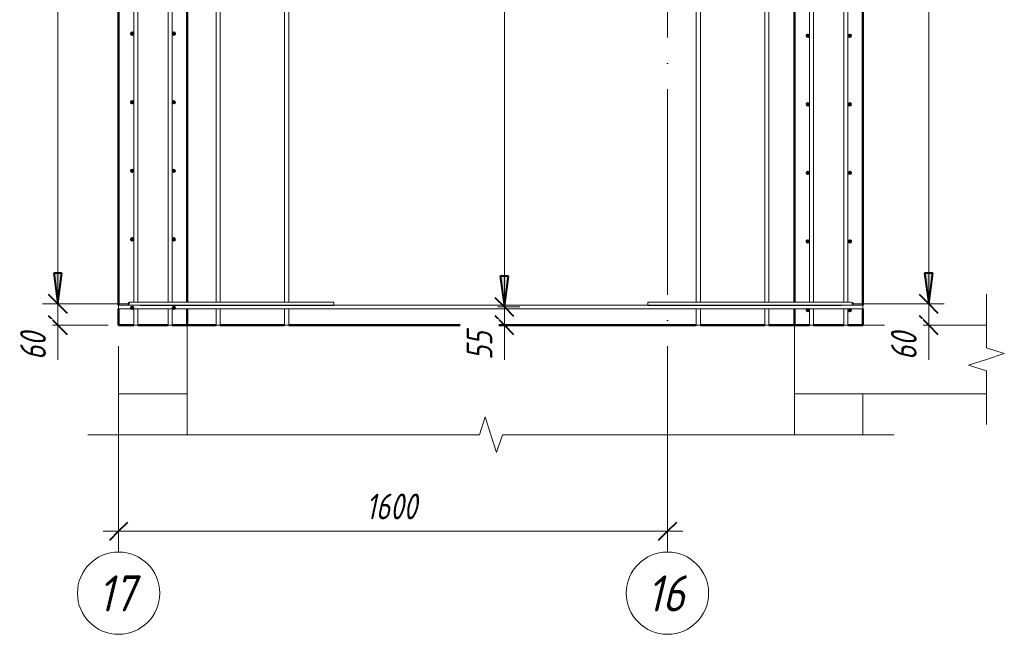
# Model space of a CAD drawing. Header units: millimetres. Extents: x -17509 to 45024, y 2611 to 9111.
# Tile 68 of 93: x 31183 to 34054, y 3198 to 4991. Entities that reach past the tile are written whole.
import ezdxf

# ---------------------------------------------------------------- set-up
doc = ezdxf.new("R2010")
doc.units = ezdxf.units.MM
doc.linetypes.add('ADSK_Линия сетки', pattern=[750, 600, -75, 0, -75])
for name, color, linetype, lineweight in [('A-____-____-DIMS', 211, 'Continuous', 9), ('A-____-____-DIMS-30', 211, 'Continuous', 9), ('A-____-NOTE-TEXT', 131, 'Continuous', 20), ('A-DETL-GENF-OTLN', 92, 'Continuous', 20), ('A-FLOR-____-MCUT', 192, 'Continuous', 50), ('A-WALL-____-MCUT', 113, 'Continuous', 50), ('A-WALL-____-OTLN', 113, 'Continuous', 20), ('S-GRID-____-IDEN', 1, 'Continuous', 20), ('S-GRID-____-OTLN', 1, 'Continuous', 9), ('S-RBAR-____-MCUT', 171, 'Continuous', 20), ('S-RBAR-____-OTLN', 171, 'Continuous', 100)]:
    doc.layers.add(name, color=color, linetype=linetype, lineweight=lineweight)
doc.styles.add('GOST Common_I', font='GOST Common Italic.ttf', dxfattribs={"width": 0.9, "height": 105})
doc.styles.add('GOST Common_I_1', font='GOST Common Italic.ttf', dxfattribs={"width": 0.8, "height": 75})
doc.dimstyles.new('ADSK_Для_арматуры_Основной_2_5_мм_шаг_кол-во_Стрелки_точный', dxfattribs={"dimscale": 304.8, "dimtxt": 0.247469, "dimasz": 0.295276, "dimexe": 0.147638, "dimexo": 0.000484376, "dimgap": 0.03937, "dimtad": 1, "dimdec": 0, "dimlfac": 304.8, "dimdsep": 46, "dimtxsty": 'GOST Common_I_1', "dimsah": 1, "dimcen": 0.09, "dimdle": 0.147638, "dimazin": 0, "dimtfac": 1, "dimtdec": 4, "dimtix": 1, "dimtmove": 0, "dimatfit": 3, "dimfxl": 1, "dimtvp": 1, "dimtfill": 1, "dimtolj": 1, "dimtzin": 0, "dimarcsym": 2})
doc.dimstyles.new('ADSK_Округление_5мм__Узкий_', dxfattribs={"dimscale": 304.8, "dimtxt": 0.247469, "dimasz": 0.177165, "dimexe": 0.147638, "dimexo": 0.000322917, "dimgap": 0.03937, "dimtad": 1, "dimdec": 0, "dimlfac": 304.8, "dimrnd": 5, "dimdsep": 46, "dimtxsty": 'GOST Common_I_1', "dimblk1": 'OBLIQUE', "dimblk2": 'OBLIQUE', "dimsah": 1, "dimcen": 0.09, "dimdle": 0.147638, "dimazin": 0, "dimtfac": 1, "dimtdec": 4, "dimtix": 1, "dimtmove": 0, "dimatfit": 3, "dimfxl": 1, "dimtvp": 1, "dimtfill": 1, "dimtolj": 1, "dimtzin": 0, "dimlwd": 20, "dimlwe": 20, "dimarcsym": 2})
doc.dimstyles.new('ADSK_Округление_5мм__Узкий__1', dxfattribs={"dimscale": 304.8, "dimtxt": 0.247469, "dimasz": 0.177165, "dimexe": 0.147638, "dimexo": 0.000322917, "dimgap": 0.03937, "dimtad": 1, "dimdec": 0, "dimlfac": 304.8, "dimrnd": 5, "dimdsep": 46, "dimtxsty": 'GOST Common_I_1', "dimblk1": 'OBLIQUE', "dimblk2": 'OBLIQUE', "dimsah": 1, "dimcen": 0.09, "dimdle": 0.147638, "dimazin": 0, "dimtfac": 1, "dimtdec": 4, "dimtix": 1, "dimtmove": 1, "dimatfit": 3, "dimfxl": 1, "dimtvp": 1, "dimtfill": 1, "dimtolj": 1, "dimtzin": 0, "dimlwd": 20, "dimlwe": 20, "dimarcsym": 2})

# ---------------------------------------------------------------- blocks, each defined once
blk = doc.blocks.new('ADSK_Обрыв_Линия - ADSK_Обрыв_линия-1516213-КЖ1_Р_ВЭ2_Армирование_14')
at = {"layer": 'A-DETL-GENF-OTLN'}
for p, q in [((-51600, 3780.3), (-50548, 3780.3)), ((-50481.2, 3780.3), (-49430, 3780.3))]:
    blk.add_line(p, q, dxfattribs=at)
blk = doc.blocks.new('ADSK_Обрыв_Линия - ADSK_Обрыв_линия-1070728-КЖ1_Р_ВЭ2_Армирование_14')
at = {"layer": 'A-DETL-GENF-OTLN'}
for p, q in [((-49070, 4033.8), (-49070, 4100)), ((-49070, 3900), (-49070, 3967))]:
    blk.add_line(p, q, dxfattribs=at)
blk = doc.blocks.new('Ось сетки - Круг_Ø8 мм-6408-КЖ1_Р_ВЭ2_Армирование_14')
at = {"layer": 'S-GRID-____-IDEN'}
for start, end in [(0, 180), (180, 360)]:
    blk.add_arc((-50000, 3318.4), 120, start, end, dxfattribs=at)
blk = doc.blocks.new('DIMBLOCK291-КЖ1_Р_ВЭ2_Армирование_14')
at = {"layer": 'A-____-____-DIMS-30', "lineweight": 40}
for p, q in [((33833.4, 4162), (33806.4, 4189)), ((33833.4, 4162), (33860.4, 4135)), ((33833.4, 4100), (33806.4, 4127)), ((33833.4, 4100), (33860.4, 4073))]:
    blk.add_line(p, q, dxfattribs=at)
at = {"layer": 'A-____-____-DIMS-30', "lineweight": 20}
for p, q in [((33833.4, 4162), (33608.8, 4162)), ((33833.4, 4055), (33833.4, 4162)), ((33833.4, 4162), (33878.4, 4162)), ((33833.4, 4097.8), (33833.4, 4131)), ((33833.4, 4100), (33671.8, 4100)), ((33833.4, 4100), (33878.4, 4100)), ((33833.4, 3998.4), (33833.4, 4097.8))]:
    blk.add_line(p, q, dxfattribs=at)
at = {"layer": 'A-____-____-DIMS-30', "color": 0, "lineweight": 20, "insert": (33723.4, 3998.4), "char_height": 75, "width": 101.253, "attachment_point": 1, "rotation": 90, "line_spacing_factor": 1.022761, "style": 'GOST Common_I_1', "bg_fill": 3, "box_fill_scale": 1.25, "bg_fill_color": 256, "bg_fill_true_color": 13158600, "bg_fill_transparency": 0}
blk.add_mtext('60', dxfattribs=at)
blk = doc.blocks.new('_Oblique')
at = {"color": 0, "linetype": 'ByBlock', "lineweight": -2}
blk.add_line((-0.5, -0.5), (0.5, 0.5), dxfattribs=at)
blk = doc.blocks.new('DIMBLOCK292-КЖ1_Р_ВЭ2_Армирование_14')
at = {"layer": 'A-____-____-DIMS-30', "lineweight": 40}
for p, q in [((33833.4, 6762), (33806.4, 6789)), ((33833.4, 6762), (33860.4, 6735)), ((33833.4, 4162), (33806.4, 4189)), ((33833.4, 4162), (33860.4, 4135))]:
    blk.add_line(p, q, dxfattribs=at)
at = {"layer": 'A-____-____-DIMS-30', "lineweight": 20}
for p, q in [((33833.4, 6762), (33608.8, 6762)), ((33833.4, 4162), (33833.4, 6762)), ((33833.4, 6762), (33878.4, 6762)), ((33833.4, 4162), (33608.8, 4162)), ((33833.4, 4162), (33878.4, 4162))]:
    blk.add_line(p, q, dxfattribs=at)
at = {"layer": 'A-____-____-DIMS-30', "color": 0, "lineweight": 20, "insert": (33723.4, 5377.6), "char_height": 75, "width": 202.507, "attachment_point": 1, "rotation": 90, "line_spacing_factor": 1.022761, "style": 'GOST Common_I_1', "bg_fill": 3, "box_fill_scale": 1.25, "bg_fill_color": 256, "bg_fill_true_color": 13158600, "bg_fill_transparency": 0}
blk.add_mtext('2600', dxfattribs=at)
blk = doc.blocks.new('DIMBLOCK308-КЖ1_Р_ВЭ2_Армирование_14')
at = {"layer": 'A-____-____-DIMS-30', "lineweight": 40}
for p, q in [((31294.8, 4162), (31267.8, 4189)), ((31294.8, 4162), (31321.8, 4135)), ((31294.8, 4100), (31267.8, 4127)), ((31294.8, 4100), (31321.8, 4073))]:
    blk.add_line(p, q, dxfattribs=at)
at = {"layer": 'A-____-____-DIMS-30', "lineweight": 20}
for p, q in [((31294.8, 4162), (31249.8, 4162)), ((31294.8, 4055), (31294.8, 4162)), ((31294.8, 4162), (31504.8, 4162)), ((31294.8, 4097.8), (31294.8, 4131)), ((31294.8, 4100), (31249.8, 4100)), ((31294.8, 4100), (31441.8, 4100)), ((31294.8, 3998.4), (31294.8, 4097.8))]:
    blk.add_line(p, q, dxfattribs=at)
at = {"layer": 'A-____-____-DIMS-30', "color": 0, "lineweight": 20, "insert": (31184.8, 3998.4), "char_height": 75, "width": 101.253, "attachment_point": 1, "rotation": 90, "line_spacing_factor": 1.022761, "style": 'GOST Common_I_1', "bg_fill": 3, "box_fill_scale": 1.25, "bg_fill_color": 256, "bg_fill_true_color": 13158600, "bg_fill_transparency": 0}
blk.add_mtext('60', dxfattribs=at)
blk = doc.blocks.new('DIMBLOCK309-КЖ1_Р_ВЭ2_Армирование_14')
at = {"layer": 'A-____-____-DIMS-30', "lineweight": 40}
for p, q in [((31294.8, 6762), (31267.8, 6789)), ((31294.8, 6762), (31321.8, 6735)), ((31294.8, 4162), (31267.8, 4189)), ((31294.8, 4162), (31321.8, 4135))]:
    blk.add_line(p, q, dxfattribs=at)
at = {"layer": 'A-____-____-DIMS-30', "lineweight": 20}
for p, q in [((31294.8, 6762), (31249.8, 6762)), ((31294.8, 4162), (31294.8, 6762)), ((31294.8, 6762), (31504.8, 6762)), ((31294.8, 4162), (31249.8, 4162)), ((31294.8, 4162), (31504.8, 4162))]:
    blk.add_line(p, q, dxfattribs=at)
at = {"layer": 'A-____-____-DIMS-30', "color": 0, "lineweight": 20, "insert": (31184.8, 5377.6), "char_height": 75, "width": 202.507, "attachment_point": 1, "rotation": 90, "line_spacing_factor": 1.022761, "style": 'GOST Common_I_1', "bg_fill": 3, "box_fill_scale": 1.25, "bg_fill_color": 256, "bg_fill_true_color": 13158600, "bg_fill_transparency": 0}
blk.add_mtext('2600', dxfattribs=at)
blk = doc.blocks.new('DIMBLOCK314-КЖ1_Р_ВЭ2_Армирование_14')
at = {"layer": 'A-____-____-DIMS-30', "lineweight": 40}
for p, q in [((32596.3, 4153), (32569.3, 4180)), ((32596.3, 4153), (32623.3, 4126)), ((32596.3, 4100), (32569.3, 4127)), ((32596.3, 4100), (32623.3, 4073))]:
    blk.add_line(p, q, dxfattribs=at)
at = {"layer": 'A-____-____-DIMS-30', "lineweight": 20}
for p, q in [((32596.3, 4153), (32588.1, 4153)), ((32596.3, 4055), (32596.3, 4153)), ((32596.3, 4153), (32641.3, 4153)), ((32596.3, 4097.8), (32596.3, 4126.5)), ((32596.3, 4100), (32588.1, 4100)), ((32596.3, 4100), (32641.3, 4100)), ((32596.3, 3998.4), (32596.3, 4097.8))]:
    blk.add_line(p, q, dxfattribs=at)
at = {"layer": 'A-____-____-DIMS-30', "color": 0, "lineweight": 20, "insert": (32486.3, 3998.4), "char_height": 75, "width": 101.253, "attachment_point": 1, "rotation": 90, "line_spacing_factor": 1.022761, "style": 'GOST Common_I_1', "bg_fill": 3, "box_fill_scale": 1.25, "bg_fill_color": 256, "bg_fill_true_color": 13158600, "bg_fill_transparency": 0}
blk.add_mtext('55', dxfattribs=at)
blk = doc.blocks.new('DIMBLOCK315-КЖ1_Р_ВЭ2_Армирование_14')
at = {"layer": 'A-____-____-DIMS-30', "lineweight": 40}
for p, q in [((32596.3, 6753), (32569.3, 6780)), ((32596.3, 6753), (32623.3, 6726)), ((32596.3, 4153), (32569.3, 4180)), ((32596.3, 4153), (32623.3, 4126))]:
    blk.add_line(p, q, dxfattribs=at)
at = {"layer": 'A-____-____-DIMS-30', "lineweight": 20}
for p, q in [((32596.3, 6753), (32588.1, 6753)), ((32596.3, 4153), (32596.3, 6753)), ((32596.3, 6753), (32641.3, 6753)), ((32596.3, 4153), (32588.1, 4153)), ((32596.3, 4153), (32641.3, 4153))]:
    blk.add_line(p, q, dxfattribs=at)
at = {"layer": 'A-____-____-DIMS-30', "color": 0, "lineweight": 20, "insert": (32486.3, 5368.6), "char_height": 75, "width": 202.507, "attachment_point": 1, "rotation": 90, "line_spacing_factor": 1.022761, "style": 'GOST Common_I_1', "bg_fill": 3, "box_fill_scale": 1.25, "bg_fill_color": 256, "bg_fill_true_color": 13158600, "bg_fill_transparency": 0}
blk.add_mtext('2600', dxfattribs=at)
blk = doc.blocks.new('DIMBLOCK318-КЖ1_Р_ВЭ2_Армирование_14')
at = {"layer": 'A-____-____-DIMS-30', "lineweight": 40}
for points in [[(32596.3, 6853), (32608.2, 6943), (32584.5, 6943)], [(32596.3, 6753), (32584.5, 6663), (32608.2, 6663)], [(32596.3, 4153), (32608.2, 4243), (32584.5, 4243)]]:
    blk.add_hatch(color=256, dxfattribs=at).paths.add_polyline_path(points)
for p, q in [((32608.2, 6943), (32584.5, 6943)), ((32584.5, 6943), (32596.3, 6853)), ((32596.3, 6853), (32608.2, 6943)), ((32596.3, 6753), (32584.5, 6663)), ((32608.2, 6663), (32596.3, 6753)), ((32584.5, 6663), (32608.2, 6663)), ((32608.2, 4243), (32584.5, 4243)), ((32584.5, 4243), (32596.3, 4153)), ((32596.3, 4153), (32608.2, 4243))]:
    blk.add_line(p, q, dxfattribs=at)
at = {"layer": 'A-____-____-DIMS-30'}
for p, q in [((32596.3, 6853), (32577.7, 6853)), ((32596.3, 6853), (32641.3, 6853)), ((32596.3, 6753), (32577.7, 6753)), ((32596.3, 4108), (32596.3, 6753)), ((32596.3, 6753), (32641.3, 6753)), ((32596.3, 4153), (32577.7, 4153)), ((32596.3, 4153), (32641.3, 4153))]:
    blk.add_line(p, q, dxfattribs=at)
at = {"layer": 'A-____-____-DIMS-30', "color": 0, "insert": (32486.3, 5226.7), "char_height": 75, "width": 543.086, "attachment_point": 1, "rotation": 90, "line_spacing_factor": 1.022761, "style": 'GOST Common_I_1', "bg_fill": 3, "box_fill_scale": 1.25, "bg_fill_color": 256, "bg_fill_true_color": 13158600, "bg_fill_transparency": 0}
blk.add_mtext('200x13=2600', dxfattribs=at)
blk = doc.blocks.new('_None')
blk = doc.blocks.new('DIMBLOCK320-КЖ1_Р_ВЭ2_Армирование_14')
at = {"layer": 'A-____-____-DIMS-30', "lineweight": 40}
for points in [[(31294.8, 6862), (31306.6, 6952), (31282.9, 6952)], [(31294.8, 6762), (31282.9, 6672), (31306.6, 6672)], [(31294.8, 4162), (31306.6, 4252), (31282.9, 4252)]]:
    blk.add_hatch(color=256, dxfattribs=at).paths.add_polyline_path(points)
for p, q in [((31306.6, 6952), (31282.9, 6952)), ((31282.9, 6952), (31294.8, 6862)), ((31294.8, 6862), (31306.6, 6952)), ((31294.8, 6762), (31282.9, 6672)), ((31306.6, 6672), (31294.8, 6762)), ((31282.9, 6672), (31306.6, 6672)), ((31306.6, 4252), (31282.9, 4252)), ((31282.9, 4252), (31294.8, 4162)), ((31294.8, 4162), (31306.6, 4252))]:
    blk.add_line(p, q, dxfattribs=at)
at = {"layer": 'A-____-____-DIMS-30'}
for p, q in [((31294.8, 6862), (31249.8, 6862)), ((31294.8, 6862), (31464.8, 6862)), ((31294.8, 6762), (31249.8, 6762)), ((31294.8, 4117), (31294.8, 6762)), ((31294.8, 6762), (31459.8, 6762)), ((31294.8, 4162), (31249.8, 4162)), ((31294.8, 4162), (31459.8, 4162))]:
    blk.add_line(p, q, dxfattribs=at)
at = {"layer": 'A-____-____-DIMS-30', "color": 0, "insert": (31184.8, 5235.7), "char_height": 75, "width": 543.086, "attachment_point": 1, "rotation": 90, "line_spacing_factor": 1.022761, "style": 'GOST Common_I_1', "bg_fill": 3, "box_fill_scale": 1.25, "bg_fill_color": 256, "bg_fill_true_color": 13158600, "bg_fill_transparency": 0}
blk.add_mtext('200x13=2600', dxfattribs=at)
blk = doc.blocks.new('DIMBLOCK322-КЖ1_Р_ВЭ2_Армирование_14')
at = {"layer": 'A-____-____-DIMS-30', "lineweight": 40}
for points in [[(33833.4, 6862), (33845.3, 6952), (33821.6, 6952)], [(33833.4, 6762), (33821.6, 6672), (33845.3, 6672)], [(33833.4, 4162), (33845.3, 4252), (33821.6, 4252)]]:
    blk.add_hatch(color=256, dxfattribs=at).paths.add_polyline_path(points)
for p, q in [((33845.3, 6952), (33821.6, 6952)), ((33821.6, 6952), (33833.4, 6862)), ((33833.4, 6862), (33845.3, 6952)), ((33833.4, 6762), (33821.6, 6672)), ((33845.3, 6672), (33833.4, 6762)), ((33821.6, 6672), (33845.3, 6672)), ((33845.3, 4252), (33821.6, 4252)), ((33821.6, 4252), (33833.4, 4162)), ((33833.4, 4162), (33845.3, 4252))]:
    blk.add_line(p, q, dxfattribs=at)
at = {"layer": 'A-____-____-DIMS-30'}
for p, q in [((33833.4, 6862), (33648.8, 6862)), ((33833.4, 6862), (33878.4, 6862)), ((33833.4, 6762), (33653.8, 6762)), ((33833.4, 4117), (33833.4, 6762)), ((33833.4, 6762), (33878.4, 6762)), ((33833.4, 4162), (33653.8, 4162)), ((33833.4, 4162), (33878.4, 4162))]:
    blk.add_line(p, q, dxfattribs=at)
at = {"layer": 'A-____-____-DIMS-30', "color": 0, "insert": (33723.4, 5235.7), "char_height": 75, "width": 543.086, "attachment_point": 1, "rotation": 90, "line_spacing_factor": 1.022761, "style": 'GOST Common_I_1', "bg_fill": 3, "box_fill_scale": 1.25, "bg_fill_color": 256, "bg_fill_true_color": 13158600, "bg_fill_transparency": 0}
blk.add_mtext('200x13=2600', dxfattribs=at)
blk = doc.blocks.new('DIMBLOCK326-КЖ1_Р_ВЭ2_Армирование_14')
at = {"layer": 'A-____-____-DIMS-30', "lineweight": 20}
for p, q in [((31471.8, 3498.8), (31471.8, 3543.8)), ((33071.8, 3498.8), (33071.8, 3543.8)), ((33116.8, 3498.8), (31426.8, 3498.8)), ((31471.8, 3498.8), (31471.8, 3490.6)), ((33071.8, 3498.8), (33071.8, 3490.6))]:
    blk.add_line(p, q, dxfattribs=at)
at = {"layer": 'A-____-____-DIMS-30', "lineweight": 40}
for p, q in [((31471.8, 3498.8), (31498.8, 3525.8)), ((33071.8, 3498.8), (33098.8, 3525.8)), ((31471.8, 3498.8), (31444.8, 3471.8)), ((33071.8, 3498.8), (33044.8, 3471.8))]:
    blk.add_line(p, q, dxfattribs=at)
at = {"layer": 'A-____-____-DIMS-30', "color": 0, "lineweight": 20, "insert": (32193.2, 3608.8), "char_height": 75, "width": 188.699, "attachment_point": 1, "line_spacing_factor": 1.022761, "style": 'GOST Common_I_1', "bg_fill": 3, "box_fill_scale": 1.25, "bg_fill_color": 256, "bg_fill_true_color": 13158600, "bg_fill_transparency": 0}
blk.add_mtext('1600', dxfattribs=at)

msp = doc.modelspace()

# ---------------------------------------------------------------- hatches: boundary and pattern name
at = {"layer": 'S-RBAR-____-MCUT'}
h = msp.add_hatch(color=256, dxfattribs=at)
edge = h.paths.add_edge_path()
edge.add_arc((31510.9841, 4950.1716), 5, 0, 360)
for points in [[(31510.9841, 4945.1716), (31515.7394, 4948.6265), (31513.923, 4954.2167), (31508.0452, 4954.2167), (31506.2288, 4948.6265)], [(31632.641, 4945.1716), (31637.3962, 4948.6265), (31635.5799, 4954.2167), (31629.702, 4954.2167), (31627.8857, 4948.6265)], [(33477.874, 4939.9549), (33483.7518, 4939.9549), (33485.5682, 4945.5451), (33480.8129, 4949), (33476.0576, 4945.5451)], [(33600.874, 4939.9549), (33606.7518, 4939.9549), (33608.5682, 4945.5451), (33603.8129, 4949), (33599.0576, 4945.5451)], [(31510.9841, 4745.1716), (31515.7394, 4748.6265), (31513.923, 4754.2167), (31508.0452, 4754.2167), (31506.2288, 4748.6265)], [(31632.641, 4745.1716), (31637.3962, 4748.6265), (31635.5799, 4754.2167), (31629.702, 4754.2167), (31627.8857, 4748.6265)], [(33477.874, 4739.9549), (33483.7518, 4739.9549), (33485.5682, 4745.5451), (33480.8129, 4749), (33476.0576, 4745.5451)], [(33600.874, 4739.9549), (33606.7518, 4739.9549), (33608.5682, 4745.5451), (33603.8129, 4749), (33599.0576, 4745.5451)], [(31510.9841, 4545.1716), (31515.7394, 4548.6265), (31513.923, 4554.2167), (31508.0452, 4554.2167), (31506.2288, 4548.6265)], [(31632.641, 4545.1716), (31637.3962, 4548.6265), (31635.5799, 4554.2167), (31629.702, 4554.2167), (31627.8857, 4548.6265)], [(33477.874, 4539.9549), (33483.7518, 4539.9549), (33485.5682, 4545.5451), (33480.8129, 4549), (33476.0576, 4545.5451)], [(33600.874, 4539.9549), (33606.7518, 4539.9549), (33608.5682, 4545.5451), (33603.8129, 4549), (33599.0576, 4545.5451)], [(31510.9841, 4345.1716), (31515.7394, 4348.6265), (31513.923, 4354.2167), (31508.0452, 4354.2167), (31506.2288, 4348.6265)], [(31632.641, 4345.1716), (31637.3962, 4348.6265), (31635.5799, 4354.2167), (31629.702, 4354.2167), (31627.8857, 4348.6265)], [(33477.874, 4339.9549), (33483.7518, 4339.9549), (33485.5682, 4345.5451), (33480.8129, 4349), (33476.0576, 4345.5451)], [(33600.874, 4339.9549), (33606.7518, 4339.9549), (33608.5682, 4345.5451), (33603.8129, 4349), (33599.0576, 4345.5451)], [(31510.9841, 4145.1716), (31515.7394, 4148.6265), (31513.923, 4154.2167), (31508.0452, 4154.2167), (31506.2288, 4148.6265)], [(31632.641, 4145.1716), (31637.3962, 4148.6265), (31635.5799, 4154.2167), (31629.702, 4154.2167), (31627.8857, 4148.6265)], [(33477.874, 4139.9549), (33483.7518, 4139.9549), (33485.5682, 4145.5451), (33480.8129, 4149), (33476.0576, 4145.5451)], [(33600.874, 4139.9549), (33606.7518, 4139.9549), (33608.5682, 4145.5451), (33603.8129, 4149), (33599.0576, 4145.5451), (33600.7222, 4140.4221)]]:
    msp.add_hatch(color=256, dxfattribs=at).paths.add_polyline_path(points)
h = msp.add_hatch(color=256, dxfattribs=at)
edge = h.paths.add_edge_path()
edge.add_arc((31632.641, 4950.1716), 5, 0, 360)
h = msp.add_hatch(color=256, dxfattribs=at)
edge = h.paths.add_edge_path()
edge.add_arc((33480.8129, 4944), 5, 0, 360)
h = msp.add_hatch(color=256, dxfattribs=at)
edge = h.paths.add_edge_path()
edge.add_arc((33603.8129, 4944), 5, 0, 360)
h = msp.add_hatch(color=256, dxfattribs=at)
edge = h.paths.add_edge_path()
edge.add_arc((31510.9841, 4750.1716), 5, 0, 360)
h = msp.add_hatch(color=256, dxfattribs=at)
edge = h.paths.add_edge_path()
edge.add_arc((31632.641, 4750.1716), 5, 0, 360)
h = msp.add_hatch(color=256, dxfattribs=at)
edge = h.paths.add_edge_path()
edge.add_arc((33480.8129, 4744), 5, 0, 360)
h = msp.add_hatch(color=256, dxfattribs=at)
edge = h.paths.add_edge_path()
edge.add_arc((33603.8129, 4744), 5, 0, 360)
h = msp.add_hatch(color=256, dxfattribs=at)
edge = h.paths.add_edge_path()
edge.add_arc((31510.9841, 4550.1716), 5, 0, 360)
h = msp.add_hatch(color=256, dxfattribs=at)
edge = h.paths.add_edge_path()
edge.add_arc((31632.641, 4550.1716), 5, 0, 360)
h = msp.add_hatch(color=256, dxfattribs=at)
edge = h.paths.add_edge_path()
edge.add_arc((33480.8129, 4544), 5, 0, 360)
h = msp.add_hatch(color=256, dxfattribs=at)
edge = h.paths.add_edge_path()
edge.add_arc((33603.8129, 4544), 5, 0, 360)
h = msp.add_hatch(color=256, dxfattribs=at)
edge = h.paths.add_edge_path()
edge.add_arc((31510.9841, 4350.1716), 5, 0, 360)
h = msp.add_hatch(color=256, dxfattribs=at)
edge = h.paths.add_edge_path()
edge.add_arc((31632.641, 4350.1716), 5, 0, 360)
h = msp.add_hatch(color=256, dxfattribs=at)
edge = h.paths.add_edge_path()
edge.add_arc((33480.8129, 4344), 5, 0, 360)
h = msp.add_hatch(color=256, dxfattribs=at)
edge = h.paths.add_edge_path()
edge.add_arc((33603.8129, 4344), 5, 0, 360)
h = msp.add_hatch(color=256, dxfattribs=at)
edge = h.paths.add_edge_path()
edge.add_arc((31510.9841, 4150.1716), 5, 0, 360)
h = msp.add_hatch(color=256, dxfattribs=at)
edge = h.paths.add_edge_path()
edge.add_arc((31632.641, 4150.1716), 5, 0, 360)
h = msp.add_hatch(color=256, dxfattribs=at)
edge = h.paths.add_edge_path()
edge.add_arc((33480.8129, 4144), 5, 0, 360)
h = msp.add_hatch(color=256, dxfattribs=at)
edge = h.paths.add_edge_path()
edge.add_arc((33603.8129, 4144), 5, 0, 360)

# ---------------------------------------------------------------- linework, layer by layer
at = {"layer": 'A-____-NOTE-TEXT'}
for p, q in [((34001.8122, 4100), (34001.8122, 4190)), ((34001.8122, 4033.7852), (34053.8023, 4016.8926)), ((34001.8122, 4000), (33949.8507, 3983.5)), ((34053.8023, 4016.8926), (34001.8122, 4000)), ((34001.8122, 3967), (33949.8507, 3983.5)), ((34001.8122, 3900), (34001.8122, 3810)), ((32523.8124, 3780.2865), (32540.3124, 3832.248)), ((32556.8124, 3780.2865), (32540.3124, 3832.248)), ((31471.8126, 3780.2865), (31381.8126, 3780.2865)), ((32573.705, 3728.2964), (32556.8124, 3780.2865)), ((32590.5976, 3780.2865), (32573.705, 3728.2964)), ((33641.8122, 3780.2865), (33731.8122, 3780.2865))]:
    msp.add_line(p, q, dxfattribs=at)
at = {"layer": 'A-FLOR-____-MCUT', "color": 8, "lineweight": 9}
for p, q in [((33442.0722, 4100), (33442.0722, 3900)), ((34001.8122, 4100), (33641.8122, 4100)), ((33442.0722, 3900), (34001.8122, 3900))]:
    msp.add_line(p, q, dxfattribs=at)
at = {"layer": 'A-WALL-____-MCUT'}
for p, q in [((31471.8117, 6748), (31471.8117, 4158)), ((31671.8117, 4167), (31671.8117, 6748)), ((33441.8122, 6748), (33441.8122, 4167)), ((33641.8122, 4158), (33641.8122, 6748)), ((31471.8117, 4148), (31471.8117, 4100)), ((31671.8117, 4100), (31671.8117, 4148)), ((33441.8122, 4148), (33441.8122, 4100)), ((33641.8122, 4100), (33641.8122, 4148)), ((31471.8117, 4100), (31515.8125, 4100)), ((31527.8125, 4100), (31615.8125, 4100)), ((31627.8125, 4100), (31671.8117, 4100)), ((33441.8122, 4100), (33485.8129, 4100)), ((33497.8129, 4100), (33585.8129, 4100)), ((33597.8129, 4100), (33641.8122, 4100))]:
    msp.add_line(p, q, dxfattribs=at)
at = {"layer": 'A-WALL-____-MCUT', "color": 8, "lineweight": 9}
for p, q in [((31471.8117, 3900), (31471.8117, 3780.2865)), ((31671.8117, 3900), (31471.8117, 3900)), ((31671.8117, 3780.2865), (31671.8117, 3900)), ((33441.8122, 3900), (33441.8122, 3780.2865)), ((33442.0722, 3900), (33441.8122, 3900)), ((33641.8122, 3780.2865), (33641.8122, 3900))]:
    msp.add_line(p, q, dxfattribs=at)
at = {"layer": 'A-WALL-____-OTLN', "lineweight": 50}
for p, q in [((31671.8117, 4100), (31755.8113, 4100)), ((31767.8113, 4100), (31955.8113, 4100)), ((31967.8113, 4100), (33155.8113, 4100)), ((33167.8113, 4100), (33355.8113, 4100)), ((33367.8113, 4100), (33441.8122, 4100))]:
    msp.add_line(p, q, dxfattribs=at)
at = {"layer": 'A-WALL-____-OTLN', "color": 8, "lineweight": 9}
msp.add_line((31671.8126, 4100), (31671.8126, 3900), dxfattribs=at)
at = {"layer": 'S-GRID-____-OTLN', "linetype": 'ADSK_Линия сетки'}
for p, q in [((31471.8117, 3438.4236), (31471.8117, 7816.0876)), ((33071.8117, 3438.4236), (33071.8117, 7816.0876))]:
    msp.add_line(p, q, dxfattribs=at)
at = {"layer": 'S-RBAR-____-MCUT'}
for p, q in [((31508.0452, 4954.2167), (31506.2288, 4948.6265)), ((31506.2288, 4948.6265), (31510.9841, 4945.1716)), ((31513.923, 4954.2167), (31508.0452, 4954.2167)), ((31510.9841, 4945.1716), (31515.7394, 4948.6265)), ((31515.7394, 4948.6265), (31513.923, 4954.2167)), ((31629.702, 4954.2167), (31627.8857, 4948.6265)), ((31627.8857, 4948.6265), (31632.641, 4945.1716)), ((31635.5799, 4954.2167), (31629.702, 4954.2167)), ((31632.641, 4945.1716), (31637.3962, 4948.6265)), ((31637.3962, 4948.6265), (31635.5799, 4954.2167)), ((33480.8129, 4949), (33476.0576, 4945.5451)), ((33476.0576, 4945.5451), (33477.874, 4939.9549)), ((33477.874, 4939.9549), (33483.7518, 4939.9549)), ((33485.5682, 4945.5451), (33480.8129, 4949)), ((33483.7518, 4939.9549), (33485.5682, 4945.5451)), ((33603.8129, 4949), (33599.0576, 4945.5451)), ((33599.0576, 4945.5451), (33600.874, 4939.9549)), ((33600.874, 4939.9549), (33606.7518, 4939.9549)), ((33608.5682, 4945.5451), (33603.8129, 4949)), ((33606.7518, 4939.9549), (33608.5682, 4945.5451)), ((31508.0452, 4754.2167), (31506.2288, 4748.6265)), ((31506.2288, 4748.6265), (31510.9841, 4745.1716)), ((31513.923, 4754.2167), (31508.0452, 4754.2167)), ((31510.9841, 4745.1716), (31515.7394, 4748.6265)), ((31515.7394, 4748.6265), (31513.923, 4754.2167)), ((31629.702, 4754.2167), (31627.8857, 4748.6265)), ((31627.8857, 4748.6265), (31632.641, 4745.1716)), ((31635.5799, 4754.2167), (31629.702, 4754.2167)), ((31632.641, 4745.1716), (31637.3962, 4748.6265)), ((31637.3962, 4748.6265), (31635.5799, 4754.2167)), ((33480.8129, 4749), (33476.0576, 4745.5451)), ((33476.0576, 4745.5451), (33477.874, 4739.9549)), ((33477.874, 4739.9549), (33483.7518, 4739.9549)), ((33485.5682, 4745.5451), (33480.8129, 4749)), ((33483.7518, 4739.9549), (33485.5682, 4745.5451)), ((33603.8129, 4749), (33599.0576, 4745.5451)), ((33599.0576, 4745.5451), (33600.874, 4739.9549)), ((33600.874, 4739.9549), (33606.7518, 4739.9549)), ((33608.5682, 4745.5451), (33603.8129, 4749)), ((33606.7518, 4739.9549), (33608.5682, 4745.5451)), ((31508.0452, 4554.2167), (31506.2288, 4548.6265)), ((31506.2288, 4548.6265), (31510.9841, 4545.1716)), ((31513.923, 4554.2167), (31508.0452, 4554.2167)), ((31510.9841, 4545.1716), (31515.7394, 4548.6265)), ((31515.7394, 4548.6265), (31513.923, 4554.2167)), ((31629.702, 4554.2167), (31627.8857, 4548.6265)), ((31627.8857, 4548.6265), (31632.641, 4545.1716)), ((31635.5799, 4554.2167), (31629.702, 4554.2167)), ((31632.641, 4545.1716), (31637.3962, 4548.6265)), ((31637.3962, 4548.6265), (31635.5799, 4554.2167)), ((33480.8129, 4549), (33476.0576, 4545.5451)), ((33476.0576, 4545.5451), (33477.874, 4539.9549)), ((33477.874, 4539.9549), (33483.7518, 4539.9549)), ((33485.5682, 4545.5451), (33480.8129, 4549)), ((33483.7518, 4539.9549), (33485.5682, 4545.5451)), ((33603.8129, 4549), (33599.0576, 4545.5451)), ((33599.0576, 4545.5451), (33600.874, 4539.9549)), ((33600.874, 4539.9549), (33606.7518, 4539.9549)), ((33608.5682, 4545.5451), (33603.8129, 4549)), ((33606.7518, 4539.9549), (33608.5682, 4545.5451)), ((31508.0452, 4354.2167), (31506.2288, 4348.6265)), ((31506.2288, 4348.6265), (31510.9841, 4345.1716)), ((31513.923, 4354.2167), (31508.0452, 4354.2167)), ((31510.9841, 4345.1716), (31515.7394, 4348.6265)), ((31515.7394, 4348.6265), (31513.923, 4354.2167)), ((31629.702, 4354.2167), (31627.8857, 4348.6265)), ((31627.8857, 4348.6265), (31632.641, 4345.1716)), ((31635.5799, 4354.2167), (31629.702, 4354.2167)), ((31632.641, 4345.1716), (31637.3962, 4348.6265)), ((31637.3962, 4348.6265), (31635.5799, 4354.2167)), ((33480.8129, 4349), (33476.0576, 4345.5451)), ((33476.0576, 4345.5451), (33477.874, 4339.9549)), ((33477.874, 4339.9549), (33483.7518, 4339.9549)), ((33485.5682, 4345.5451), (33480.8129, 4349)), ((33483.7518, 4339.9549), (33485.5682, 4345.5451)), ((33603.8129, 4349), (33599.0576, 4345.5451)), ((33599.0576, 4345.5451), (33600.874, 4339.9549)), ((33600.874, 4339.9549), (33606.7518, 4339.9549)), ((33608.5682, 4345.5451), (33603.8129, 4349)), ((33606.7518, 4339.9549), (33608.5682, 4345.5451)), ((31508.0452, 4154.2167), (31506.2288, 4148.6265)), ((31506.2288, 4148.6265), (31510.9841, 4145.1716)), ((31513.923, 4154.2167), (31508.0452, 4154.2167)), ((31510.9841, 4145.1716), (31515.7394, 4148.6265)), ((31515.7394, 4148.6265), (31513.923, 4154.2167)), ((31629.702, 4154.2167), (31627.8857, 4148.6265)), ((31627.8857, 4148.6265), (31632.641, 4145.1716)), ((31635.5799, 4154.2167), (31629.702, 4154.2167)), ((31632.641, 4145.1716), (31637.3962, 4148.6265)), ((31637.3962, 4148.6265), (31635.5799, 4154.2167)), ((33480.8129, 4149), (33476.0576, 4145.5451)), ((33476.0576, 4145.5451), (33477.874, 4139.9549)), ((33477.874, 4139.9549), (33483.7518, 4139.9549)), ((33485.5682, 4145.5451), (33480.8129, 4149)), ((33483.7518, 4139.9549), (33485.5682, 4145.5451)), ((33603.8129, 4149), (33599.0576, 4145.5451)), ((33599.0576, 4145.5451), (33600.7222, 4140.4221)), ((33600.7222, 4140.4221), (33600.874, 4139.9549)), ((33600.874, 4139.9549), (33606.7518, 4139.9549)), ((33608.5682, 4145.5451), (33603.8129, 4149)), ((33606.7518, 4139.9549), (33608.5682, 4145.5451))]:
    msp.add_line(p, q, dxfattribs=at)
for centre in [(31510.9841, 4950.1716), (31632.641, 4950.1716), (33480.8129, 4944), (33603.8129, 4944), (31510.9841, 4750.1716), (31632.641, 4750.1716), (33480.8129, 4744), (33603.8129, 4744), (31510.9841, 4550.1716), (31632.641, 4550.1716), (33480.8129, 4544), (33603.8129, 4544), (31510.9841, 4350.1716), (31632.641, 4350.1716), (33480.8129, 4344), (33603.8129, 4344), (31510.9841, 4150.1716), (31632.641, 4150.1716), (33480.8129, 4144), (33603.8129, 4144)]:
    msp.add_circle(centre, 5, dxfattribs=at)
at = {"layer": 'S-RBAR-____-OTLN', "lineweight": 20}
for p, q in [((31515.8125, 4167), (31515.8125, 6748)), ((31527.8125, 4167), (31527.8125, 6748)), ((31615.8125, 4167), (31615.8125, 6748)), ((31627.8125, 4167), (31627.8125, 6748)), ((31755.8113, 4167), (31755.8113, 6748)), ((31767.8113, 4167), (31767.8113, 6748)), ((31955.8113, 4167), (31955.8113, 6748)), ((31967.8113, 4167), (31967.8113, 6748)), ((33155.8113, 4167), (33155.8113, 6748)), ((33167.8113, 4167), (33167.8113, 6748)), ((33355.8113, 4167), (33355.8113, 6748)), ((33367.8113, 4167), (33367.8113, 6748)), ((33485.8129, 4167), (33485.8129, 6748)), ((33497.8129, 4167), (33497.8129, 6748)), ((33585.8129, 4167), (33585.8129, 6748)), ((33597.8129, 4167), (33597.8129, 6748)), ((31504.8117, 4167), (31534.8117, 4167)), ((32098.8117, 4167), (31534.8117, 4167)), ((32098.8117, 4167), (32098.8117, 4157)), ((33014.8113, 4167), (33578.8113, 4167)), ((33014.8113, 4157), (33014.8113, 4167)), ((33608.8113, 4167), (33578.8113, 4167)), ((31471.8117, 4158), (33641.8113, 4158)), ((31471.8117, 4148), (31471.8117, 4158)), ((31471.8117, 4148), (33641.8113, 4148)), ((31515.8125, 4100), (31515.8125, 4148)), ((31527.8125, 4100), (31527.8125, 4148)), ((32098.8117, 4157), (31534.8117, 4157)), ((31615.8125, 4100), (31615.8125, 4148)), ((31627.8125, 4100), (31627.8125, 4148)), ((31755.8113, 4100), (31755.8113, 4148)), ((31767.8113, 4100), (31767.8113, 4148)), ((31955.8113, 4100), (31955.8113, 4148)), ((31967.8113, 4100), (31967.8113, 4148)), ((33014.8113, 4157), (33578.8113, 4157)), ((33155.8113, 4100), (33155.8113, 4148)), ((33167.8113, 4100), (33167.8113, 4148)), ((33355.8113, 4100), (33355.8113, 4148)), ((33367.8113, 4100), (33367.8113, 4148)), ((33485.8129, 4100), (33485.8129, 4148)), ((33497.8129, 4100), (33497.8129, 4148)), ((33585.8129, 4100), (33585.8129, 4148)), ((33597.8129, 4100), (33597.8129, 4148)), ((33641.8113, 4148), (33641.8113, 4158)), ((31527.8125, 4100), (31515.8125, 4100)), ((31627.8125, 4100), (31615.8125, 4100)), ((31767.8113, 4100), (31755.8113, 4100)), ((31967.8113, 4100), (31955.8113, 4100)), ((33167.8113, 4100), (33155.8113, 4100)), ((33367.8113, 4100), (33355.8113, 4100)), ((33497.8129, 4100), (33485.8129, 4100)), ((33597.8129, 4100), (33585.8129, 4100))]:
    msp.add_line(p, q, dxfattribs=at)
for centre, start, end in [((31504.8117, 4162), 90, 233.7679987), ((31504.8117, 4162), 120, 150), ((31504.8117, 4162), 90, 105), ((33608.8113, 4162), 306.2320013, 90), ((33608.8113, 4162), 30, 60), ((31504.8117, 4162), 210, 233.7679987), ((33608.8113, 4162), 306.2320013, 330)]:
    msp.add_arc(centre, 5, start, end, dxfattribs=at)

# ---------------------------------------------------------------- block references
at = {"layer": 'A-DETL-GENF-OTLN'}
for name in ['ADSK_Обрыв_Линия - ADSK_Обрыв_линия-1070728-КЖ1_Р_ВЭ2_Армирование_14', 'ADSK_Обрыв_Линия - ADSK_Обрыв_линия-1516213-КЖ1_Р_ВЭ2_Армирование_14']:
    msp.add_blockref(name, (83071.8117, 0), dxfattribs=at)
at = {"layer": 'S-GRID-____-IDEN'}
for p in [(81471.8117, 0), (83071.8117, 0)]:
    msp.add_blockref('Ось сетки - Круг_Ø8 мм-6408-КЖ1_Р_ВЭ2_Армирование_14', p, dxfattribs=at)

# ---------------------------------------------------------------- texts
at = {"layer": 'S-GRID-____-IDEN', "lineweight": 9, "char_height": 105, "width": 145.025269, "attachment_point": 1, "style": 'GOST Common_I'}
for s, insert in [('17', (31411.7575, 3370.1836)), ('16', (33011.7575, 3370.1836))]:
    msp.add_mtext(s, dxfattribs=dict(at, insert=insert))

# ---------------------------------------------------------------- next in the draw order: dimensions: what is measured, and where the dimension line sits
at = {"layer": 'A-____-____-DIMS', "lineweight": 20}
for base, p1, p2, override, picture, middle in [((31294.7654, 4162), (31471.8117, 4100), (31534.8117, 4162), {"dimpost": '<>', "dimfxl": 88.391176}, 'DIMBLOCK308-КЖ1_Р_ВЭ2_Армирование_14', (31234.7532, 4049.0378)), ((32596.3138, 4153), (32558.1301, 4100), (32558.1301, 4153), {"dimpost": '<>', "dimfxl": 53}, 'DIMBLOCK314-КЖ1_Р_ВЭ2_Армирование_14', (32536.3017, 4049.0378)), ((33833.4158, 4162), (33641.8122, 4100), (33578.8113, 4162), {"dimpost": '<>', "dimfxl": 88.391818}, 'DIMBLOCK291-КЖ1_Р_ВЭ2_Армирование_14', (33773.4037, 4049.0378))]:
    dim = msp.add_linear_dim(base=base, p1=p1, p2=p2, angle=90, dimstyle='ADSK_Округление_5мм__Узкий__1', override=override, dxfattribs=at)
    dim.commit()
    dim.dimension.update_dxf_attribs({"geometry": picture, "text_midpoint": middle, "dimtype": 160, "text_rotation": 90})
dim = msp.add_linear_dim(base=(31471.8117, 3498.8134), p1=(33071.8117, 3460.6296), p2=(31471.8117, 3460.6296), angle=0, dimstyle='ADSK_Округление_5мм__Узкий_', override={"dimpost": '<>', "dimfxl": 1600}, dxfattribs=at)
dim.commit()
dim.dimension.update_dxf_attribs({"geometry": 'DIMBLOCK326-КЖ1_Р_ВЭ2_Армирование_14', "text_midpoint": (32271.8117, 3548.7964)})

# ---------------------------------------------------------------- next in the draw order: dimensions: what is measured, and where the dimension line sits
for base, p1, p2, picture, middle in [((31294.7654, 6762), (31534.8117, 4162), (31534.8117, 6762), 'DIMBLOCK309-КЖ1_Р_ВЭ2_Армирование_14', (31244.7824, 5462)), ((32596.3138, 6753), (32558.1301, 4153), (32558.1301, 6753), 'DIMBLOCK315-КЖ1_Р_ВЭ2_Армирование_14', (32546.3309, 5453)), ((33833.4158, 6762), (33578.8113, 4162), (33578.8113, 6762), 'DIMBLOCK292-КЖ1_Р_ВЭ2_Армирование_14', (33783.4328, 5462))]:
    dim = msp.add_linear_dim(base=base, p1=p1, p2=p2, angle=90, dimstyle='ADSK_Округление_5мм__Узкий_', override={"dimpost": '<>', "dimfxl": 2600}, dxfattribs=at)
    dim.commit()
    dim.dimension.update_dxf_attribs({"geometry": picture, "text_midpoint": middle})

# ---------------------------------------------------------------- next in the draw order: dimensions: what is measured, and where the dimension line sits
at = {"layer": 'A-____-____-DIMS'}
for base, p1, p2, picture, middle in [((31294.7645, 6762), (31504.8117, 4162), (31504.8117, 6762), 'DIMBLOCK320-КЖ1_Р_ВЭ2_Армирование_14', (31245.2645, 5462)), ((33833.4149, 6762), (33608.8113, 4162), (33608.8113, 6762), 'DIMBLOCK322-КЖ1_Р_ВЭ2_Армирование_14', (33783.9149, 5462)), ((32596.3129, 6753), (32532.6733, 4153), (32532.6733, 6753), 'DIMBLOCK318-КЖ1_Р_ВЭ2_Армирование_14', (32546.8129, 5453))]:
    dim = msp.add_linear_dim(base=base, p1=p1, p2=p2, angle=90, text='200x13=2600', dimstyle='ADSK_Для_арматуры_Основной_2_5_мм_шаг_кол-во_Стрелки_точный', override={"dimpost": '<>', "dimblk1": 'None', "dimblk2": 'None', "dimsah": 1, "dimfxl": 2600}, dxfattribs=at)
    dim.commit()
    dim.dimension.update_dxf_attribs({"geometry": picture, "text_midpoint": middle})

doc.saveas('drawing.dxf')
